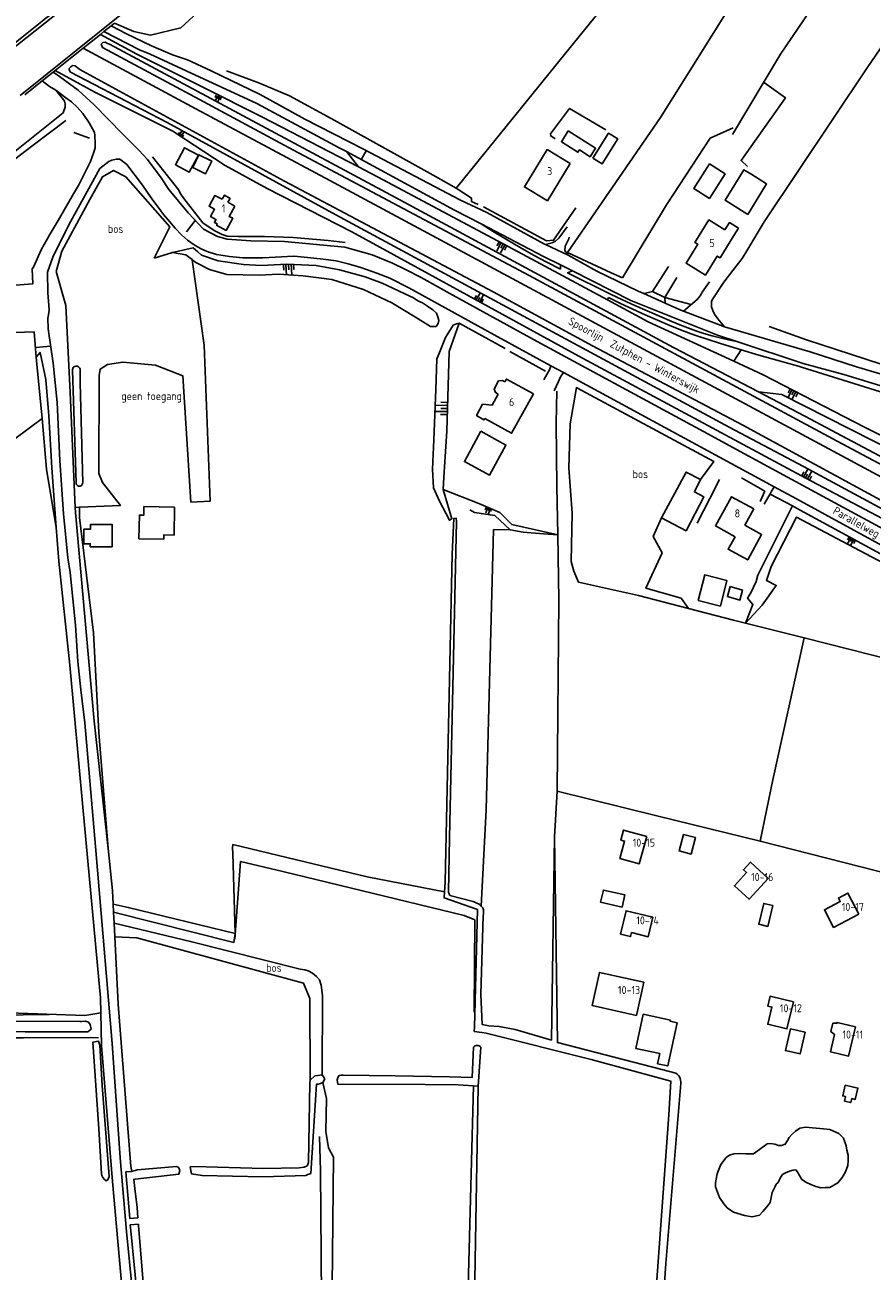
# Model space of a CAD drawing. Header units: metres. Extents: x 233829 to 239427, y 444283 to 448222.
# Tile 168 of 171: x 238569 to 238832, y 447067 to 447455. Entities that reach past the tile are written whole.
import ezdxf

# ---------------------------------------------------------------- set-up
doc = ezdxf.new("R2010")
doc.units = ezdxf.units.M
doc.header["$MEASUREMENT"] = 0
for name, color, linetype in [('ASSPOOR', 253, 'Continuous'), ('BIJGEBOUW', 4, 'Continuous'), ('CULTUURAANDUIDING', 253, 'Continuous'), ('DAKRAND', 4, 'Continuous'), ('DAKRAND-BYG', 4, 'Continuous'), ('FUNKTIEAAND', 253, 'Continuous'), ('HEG', 253, 'Continuous'), ('HEK', 253, 'Continuous'), ('HOOFDGEBOUW', 4, 'Continuous'), ('HOUTWAL', 253, 'Continuous'), ('HUISNUMMER', 253, 'Continuous'), ('INSTEEKSLOOT', 153, 'Continuous'), ('KANTVERH', 253, 'Continuous'), ('KANTWATER', 153, 'Continuous'), ('KNTONVERHARD', 253, 'Continuous'), ('KUNSTWERK', 253, 'Continuous'), ('MIDSLTGREPPEL', 253, 'Continuous'), ('OVERIGEAFSCH', 253, 'Continuous'), ('OVLIJNOBJ', 253, 'Continuous'), ('RASTER', 253, 'Continuous'), ('STRAATNAAM', 253, 'Continuous'), ('TALUD', 253, 'Continuous')]:
    doc.layers.add(name, color=color, linetype=linetype)
doc.styles.get("Standard").update_dxf_attribs({"font": 'iso.shx'})

# ---------------------------------------------------------------- blocks, each defined once
blk = doc.blocks.new('TA', base_point=(75009.5, 300012))
for p, q in [((75009.5, 300012.5), (75010, 300012.5)), ((75009.5, 300012.25), (75010.5, 300012.25)), ((75009.5, 300012), (75010, 300012)), ((75009.5, 300011.75), (75010.5, 300011.75)), ((75009.5, 300011.5), (75010, 300011.5))]:
    blk.add_line(p, q)

msp = doc.modelspace()

# ---------------------------------------------------------------- linework, layer by layer
at = {"layer": 'ASSPOOR'}
msp.add_lwpolyline([(238586.73, 447447.5), (238621.84, 447428.53), (238663.51, 447406.28), (238721.67, 447375), (238759.95, 447354.44), (238824.44, 447319.79), (238914.23, 447271.52)], dxfattribs=at)
at = {"layer": 'BIJGEBOUW'}
msp.add_lwpolyline([(238801.56, 447180.38), (238800.04, 447173.91), (238797.19, 447174.58), (238798.71, 447181.05), (238801.56, 447180.38)], dxfattribs=at)
at = {"layer": 'DAKRAND'}
for points in [[(238631.77, 447399.45), (238632.45, 447400.65), (238630.72, 447401.66), (238630.01, 447400.4)], [(238789.44, 447389.12), (238790.85, 447391.39), (238788.01, 447393.16), (238786.6, 447390.88)], [(238714.07, 447336.28), (238711.14, 447336.57), (238709.27, 447333.04), (238711.55, 447331.69), (238711.79, 447332.16)], [(238792.8, 447298.85), (238798.08, 447295.93), (238793.72, 447288.04), (238787.64, 447291.4), (238789.79, 447295.3)]]:
    msp.add_lwpolyline(points, dxfattribs=at)
at = {"layer": 'DAKRAND-BYG'}
for points in [[(238737.8, 447421.69), (238746.33, 447416.32), (238744.65, 447413.65), (238741.28, 447415.78), (238740.82, 447415.06), (238735.67, 447418.3), (238737.8, 447421.69)], [(238745.48, 447413.2), (238750.35, 447420.98), (238753.23, 447419.18), (238748.36, 447411.4), (238745.48, 447413.2)], [(238622.58, 447414.16), (238619.71, 447408.84), (238615.43, 447411.14), (238618.3, 447416.47), (238622.58, 447414.16)], [(238620.88, 447410.28), (238624.85, 447408.36), (238626.75, 447412.32), (238622.78, 447414.23), (238620.88, 447410.28)], [(238786.72, 447408.3), (238781.8, 447400.66), (238776.92, 447403.8), (238781.83, 447411.44), (238786.72, 447408.3)], [(238794.97, 447408.09), (238794.97, 447408.09), (238792.56, 447409.59), (238791.07, 447407.19)], [(238793.73, 447395.71), (238786.67, 447400.09), (238791.07, 447407.19)], [(238794.97, 447408.09), (238794.98, 447408.09), (238799.62, 447405.21), (238793.73, 447395.71)], [(238710.6, 447328.13), (238705.45, 447318.7), (238713.28, 447314.42), (238718.43, 447323.85), (238710.6, 447328.13)], [(238779.04, 447313.08), (238774.6, 447315.4), (238766.84, 447301.22)], [(238766.84, 447301.22), (238774.53, 447297.14), (238780.11, 447307.66), (238777.11, 447309.26), (238779.04, 447313.08)], [(238615.19, 447304.52), (238615.05, 447295.82), (238611.81, 447295.87), (238611.79, 447294.55), (238604.08, 447294.67), (238604.2, 447302.01), (238605.58, 447301.99), (238605.62, 447304.68), (238615.19, 447304.52)], [(238595.71, 447292.11), (238595.77, 447299.09), (238589.01, 447299.14), (238589, 447297.64), (238586.96, 447297.66), (238586.92, 447293.12), (238588.9, 447293.1), (238588.89, 447292.16), (238595.71, 447292.11)], [(238785.24, 447273.68), (238778.34, 447275.43), (238780.37, 447283.39), (238787.26, 447281.63), (238785.24, 447273.68)], [(238788.29, 447279.73), (238792.15, 447278.68), (238791.3, 447275.56), (238787.43, 447276.62), (238788.29, 447279.73)], [(238773.71, 447202.53), (238772.34, 447197.41), (238776.1, 447196.41), (238777.46, 447201.54), (238773.71, 447202.53)], [(238755.42, 447183.69), (238748.76, 447185.2), (238747.9, 447181.4), (238754.57, 447179.9), (238755.42, 447183.69)], [(238761.19, 447146.54), (238758.89, 447135.88), (238766.33, 447134.28), (238765.65, 447131.12), (238768.84, 447130.43), (238771.73, 447143.86), (238769.57, 447144.33), (238769.65, 447144.71), (238761.19, 447146.54)], [(238807.02, 447141.95), (238805.49, 447135.22), (238810.06, 447134.18), (238811.59, 447140.92), (238807.02, 447141.95)], [(238824.1, 447124.47), (238823.33, 447121.11), (238824.24, 447120.9), (238823.91, 447119.47), (238825.84, 447119.03), (238826.13, 447120.28), (238827.26, 447120.02), (238828.07, 447123.55), (238824.1, 447124.47)]]:
    msp.add_lwpolyline(points, dxfattribs=at)
at = {"layer": 'HEG'}
for p, q in [((238583.83, 447421.18), (238588.63, 447419.47)), ((238616.48, 447403.22), (238608.27, 447413.67))]:
    msp.add_line(p, q, dxfattribs=at)
for points in [[(238526.27, 447382.37), (238554.69, 447404.8), (238570.72, 447416.92), (238581.32, 447424.96)], [(238616.48, 447403.22), (238616.76, 447402.68), (238617.17, 447402.01), (238618.07, 447400.66), (238623.99, 447393.09), (238625.07, 447392.38), (238627.76, 447390.52), (238630.01, 447389.45), (238631.55, 447388.92)]]:
    msp.add_lwpolyline(points, dxfattribs=at)
at = {"layer": 'HEK'}
for p, q in [((238592.09, 447451.78), (238603.39, 447445.58)), ((238707.72, 447399.72), (238709.81, 447398.76)), ((238767.9, 447369.78), (238776.12, 447367.61)), ((238719.67, 447352.97), (238730.73, 447346.89)), ((238791.79, 447313.65), (238799.03, 447309.5))]:
    msp.add_line(p, q, dxfattribs=at)
for points in [[(238577.99, 447440.52), (238585.73, 447436.29), (238590.38, 447433.76)], [(238749.55, 447421.99), (238738.23, 447428.72), (238732.3, 447420.78), (238732.37, 447420.14), (238733.74, 447419.19)], [(238711.39, 447398.03), (238731.01, 447387.45), (238733.24, 447387.66), (238740.14, 447397.72)], [(238631.55, 447388.92), (238635.13, 447388.84), (238643.2, 447388.82), (238652.12, 447388.53), (238663.05, 447387.57), (238668.28, 447386.95)], [(238572.03, 447351.25), (238572.13, 447350.07), (238573.96, 447332.15), (238575.26, 447316.32)], [(238800.78, 447308.59), (238807.68, 447304.86), (238808.91, 447304.19)]]:
    msp.add_lwpolyline(points, dxfattribs=at)
at = {"layer": 'HOOFDGEBOUW'}
for p, q in [((238633.9, 447398.3), (238631.77, 447399.45)), ((238714.07, 447336.28), (238715.99, 447339.74)), ((238795.61, 447303.93), (238792.8, 447298.85)), ((238789.79, 447295.3), (238783.71, 447298.66))]:
    msp.add_line(p, q, dxfattribs=at)
for points in [[(238738.37, 447411.57), (238731.31, 447399.93), (238724.16, 447404.26), (238731.22, 447415.9), (238738.37, 447411.57)], [(238630.01, 447400.4), (238627.77, 447401.61), (238625.95, 447398.24), (238627.66, 447397.32), (238626.41, 447395), (238628.06, 447394.11), (238627.57, 447393.2), (238628.49, 447392.71), (238628.27, 447392.29), (238631.23, 447390.69), (238633.28, 447394.48), (238632.16, 447395.08), (238633.9, 447398.3)], [(238789.44, 447389.12), (238785.12, 447382.18), (238784.25, 447382.72), (238780.55, 447376.77), (238774.53, 447380.52), (238778.19, 447386.4), (238777.27, 447386.97), (238781.64, 447393.97), (238786.6, 447390.88)], [(238718.09, 447343.53), (238717.3, 447343.97), (238716.14, 447343.82), (238714.71, 447341.24), (238715.2, 447340.18), (238715.99, 447339.74)], [(238718.09, 447343.53), (238718.57, 447344.4), (238726.97, 447339.75)], [(238726.97, 447339.75), (238720.18, 447327.51), (238711.79, 447332.16)], [(238783.71, 447298.66), (238788.73, 447307.73), (238795.61, 447303.93)], [(238762.27, 447201.92), (238759.96, 447193.41), (238753.9, 447195.06), (238755.37, 447200.48), (238754.22, 447200.79), (238755.06, 447203.88), (238762.27, 447201.92)], [(238800.1, 447188.83), (238794.14, 447182.34), (238789.57, 447186.54), (238793.38, 447190.67), (238792.41, 447191.56), (238794.57, 447193.91), (238800.1, 447188.83)], [(238828.36, 447177.72), (238824.93, 447184.28), (238822, 447182.74), (238822.57, 447181.65), (238817.61, 447179.06), (238820.47, 447173.59), (238828.36, 447177.72)], [(238764.2, 447176.73), (238762.74, 447170.69), (238757.54, 447171.95), (238757.26, 447170.71), (238754.06, 447171.48), (238755.83, 447178.76), (238764.2, 447176.73)], [(238759.04, 447146.13), (238761.35, 447156.48), (238747.6, 447159.55), (238745.29, 447149.21), (238759.04, 447146.13)], [(238807.98, 447150.4), (238805.96, 447141.97), (238799.98, 447143.41), (238801.27, 447148.75), (238799.98, 447149.06), (238800.72, 447152.14), (238807.98, 447150.4)], [(238827.33, 447142.61), (238825.17, 447133.48), (238819.53, 447134.81), (238820.82, 447140.27), (238819.68, 447141.12), (238820.29, 447143.7), (238821.53, 447143.71), (238821.59, 447143.97), (238827.33, 447142.61)]]:
    msp.add_lwpolyline(points, dxfattribs=at)
at = {"layer": 'HOUTWAL'}
for p, q in [((238796.87, 447283.35), (238807.68, 447304.86)), ((238704.91, 447000), (238708.32, 447124.2))]:
    msp.add_line(p, q, dxfattribs=at)
for points in [[(238737.55, 447383.79), (238766.54, 447425.89), (238794.02, 447469.67), (238803.29, 447484.46), (238807.81, 447491.38), (238798.77, 447500), (238795.07, 447503.53), (238783.97, 447516.84), (238759.71, 447542.11), (238753.03, 447549.59), (238748.64, 447554.72)], [(238584.26, 447304.42), (238582.68, 447340.16), (238581.32, 447367.31), (238578.33, 447377.92), (238580.1, 447384.24), (238588.79, 447400.29), (238592.77, 447407.43), (238596.16, 447409.4), (238600.02, 447407.37), (238613.73, 447391.82)], [(238777.96, 447299.53), (238781.96, 447307.14), (238784.91, 447313.1)], [(238594.44, 447198.12), (238590.14, 447237.84), (238584.33, 447302.8), (238584.26, 447304.42)], [(238601.58, 447099.12), (238597.57, 447149.69), (238596.56, 447170.64), (238596.35, 447174.91), (238596.18, 447178.29), (238596.07, 447180.77), (238595.86, 447185.1), (238594.44, 447198.12)], [(238633.92, 447169.93), (238635.67, 447194.09), (238648.95, 447190.97), (238705.39, 447177.25), (238708.68, 447175.91), (238708.55, 447147.15)], [(238660.36, 447108.49), (238660.63, 447097.8), (238661.27, 447018.65), (238661.26, 447000)]]:
    msp.add_lwpolyline(points, dxfattribs=at)
at = {"layer": 'INSTEEKSLOOT'}
for p, q in [((238584.5, 447312.07), (238583.38, 447347.12)), ((238710.91, 447140.85), (238708.52, 447141.13)), ((238710.91, 447140.85), (238712.22, 447140.61)), ((238601.58, 447099.12), (238601.82, 447097.52))]:
    msp.add_line(p, q, dxfattribs=at)
for points in [[(238906.45, 447282.33), (238887.52, 447292.42), (238811.56, 447332.85), (238797.13, 447340.39), (238770.59, 447354.27), (238683.97, 447400.93), (238594.86, 447448.68), (238594.31, 447448.95), (238593.56, 447449.35), (238592.84, 447449.25), (238592.33, 447448.75), (238592.69, 447447.64), (238622.93, 447431.47), (238650.7, 447416.52), (238725.64, 447376.65), (238821.65, 447325.09), (238893.15, 447286.9)], [(238878.66, 447280.67), (238850.62, 447295.87), (238811.08, 447317.18), (238788, 447329.36), (238729.12, 447361.16), (238665.38, 447395.53), (238612.86, 447424.28), (238590.11, 447436.11), (238582.74, 447440.01), (238582.29, 447440.7), (238582.39, 447441.18), (238582.85, 447441.67), (238583.34, 447442.03), (238584.21, 447442.01), (238584.79, 447441.46), (238585.23, 447441.14), (238585.62, 447440.84), (238586.55, 447440.33), (238649.39, 447406.02), (238714.39, 447371.62), (238745.43, 447354.79), (238792.17, 447330.04), (238865.72, 447290.02), (238908.41, 447267.23)], [(238583.38, 447347.12), (238583.39, 447347.42), (238583.47, 447347.71), (238583.62, 447347.97), (238583.83, 447348.19), (238584.08, 447348.34), (238584.37, 447348.43), (238584.67, 447348.45), (238584.96, 447348.38), (238585.23, 447348.25), (238585.46, 447348.05), (238585.63, 447347.81), (238585.74, 447347.53)], [(238585.74, 447347.53), (238585.81, 447343.19), (238586.55, 447312.1)], [(238586.55, 447312.1), (238586.53, 447311.83), (238586.43, 447311.57), (238586.27, 447311.35), (238586.06, 447311.18), (238585.81, 447311.07), (238585.54, 447311.03), (238585.27, 447311.06), (238585.02, 447311.16), (238584.8, 447311.33), (238584.64, 447311.55), (238584.54, 447311.8), (238584.5, 447312.07)], [(238713.06, 447142.91), (238711.05, 447143.31), (238710.64, 447152.77), (238711.33, 447177.2), (238711.37, 447177.89), (238711.41, 447179.03), (238711.21, 447179.68), (238710.7, 447180.23), (238710.23, 447180.74), (238708.17, 447181.66), (238700.94, 447183.57), (238700.51, 447184.53), (238700.82, 447201.52), (238703.04, 447300.06), (238702.87, 447301.08), (238702.13, 447300.99), (238701.7, 447289.85), (238699.53, 447187.67), (238699.28, 447184.63), (238699.13, 447182.78), (238709.56, 447179.12), (238708.59, 447142.5), (238708.52, 447141.13)], [(238713.06, 447142.91), (238716.29, 447142.67), (238721.33, 447141.82), (238732.56, 447138.46), (238733.52, 447201.81), (238734.45, 447137.71), (238767.01, 447129.34), (238771.38, 447128.2)], [(238589.19, 447141.93), (238588.9, 447143.36), (238588.38, 447144.09), (238587.39, 447144.33), (238586.26, 447144.32), (238585.65, 447144.32), (238585.25, 447144.38), (238534.5, 447144.18)], [(238537.95, 447141.14), (238568.63, 447141.09)], [(238568.63, 447141.09), (238586.22, 447141.05), (238588.18, 447141.1), (238589.19, 447141.93)], [(238712.22, 447140.61), (238744.96, 447132.42), (238769.79, 447125.64), (238769.17, 447115.2), (238764.82, 447055.23), (238760.78, 447003.1), (238760.55, 447000)], [(238594.82, 447096.01), (238594.34, 447094.97), (238593.9, 447094.67), (238593.32, 447095.04), (238592.87, 447095.64), (238592.52, 447096.32), (238592.42, 447096.79), (238591.59, 447110.8), (238589.67, 447137.79), (238591.51, 447138.1), (238591.89, 447136.91), (238592.65, 447124.32), (238594.82, 447096.01)], [(238710.6, 447136.26), (238710.36, 447136.48), (238710.09, 447136.64), (238709.78, 447136.75), (238709.46, 447136.79), (238709.14, 447136.76), (238708.83, 447136.67), (238708.55, 447136.52), (238708.3, 447136.31)], [(238708.3, 447136.31), (238707.86, 447126.78), (238700.89, 447127.07), (238683.91, 447127.31), (238667.68, 447127.6), (238667.08, 447127.59), (238666.42, 447127.4), (238666.09, 447126.85), (238665.81, 447126.11), (238666.01, 447124.79), (238693.25, 447124.67)], [(238693.25, 447124.67), (238703.55, 447124.49), (238708.32, 447124.2), (238709.78, 447124.1), (238710.6, 447136.26)], [(238661.98, 447126.46), (238661.14, 447127.68), (238659.85, 447127.45), (238658.88, 447127.33), (238657.39, 447125.99), (238657.3, 447125.16), (238656.91, 447100.33), (238656.61, 447099.44), (238656.29, 447099.23), (238655.59, 447098.91), (238653.98, 447098.69), (238642.91, 447098.44), (238621.38, 447099.15), (238620.06, 447098.98), (238620.11, 447098.34), (238620.48, 447096.79), (238623.75, 447096.35), (238642.67, 447095.86), (238656.03, 447096.33), (238656.72, 447096.59), (238657.59, 447096.94), (238659.36, 447124.71), (238659.93, 447124.72), (238660.66, 447124.97), (238661.41, 447125.22), (238661.98, 447126.46)], [(238772.89, 447124.91), (238772.89, 447125.45), (238772.82, 447125.99), (238772.67, 447126.51), (238772.44, 447126.99), (238772.14, 447127.45), (238771.79, 447127.85), (238771.38, 447128.2)], [(238772.89, 447124.91), (238768.25, 447068.85), (238763.7, 447003.08), (238763.46, 447000)], [(238601.82, 447097.52), (238603.52, 447098.06), (238615.78, 447099.05), (238616.29, 447098.92), (238616.59, 447098.44), (238616.77, 447097.84), (238616.54, 447096.75), (238602.92, 447095.18)], [(238601.82, 447097.52), (238599.97, 447097.4), (238601.22, 447082.95), (238603.74, 447083.12)], [(238602.92, 447095.18), (238602.45, 447095.08), (238602.78, 447092.22), (238603.49, 447086.36), (238603.74, 447083.12)], [(238603.9, 447081.12), (238601.39, 447080.96), (238601.56, 447079.02), (238603.56, 447059.05), (238605.67, 447059.19)], [(238603.9, 447081.12), (238603.93, 447080.72), (238605.67, 447059.19)]]:
    msp.add_lwpolyline(points, dxfattribs=at)
at = {"layer": 'KANTVERH'}
for p, q in [((238673.34, 447412.73), (238674.85, 447415.53)), ((238618.93, 447390.21), (238621.62, 447393.83)), ((238652.35, 447382.65), (238642.69, 447382.2)), ((238735.4, 447379.94), (238739.11, 447378.07)), ((238764.12, 447371.67), (238769.06, 447379.45)), ((238767.9, 447369.78), (238771.67, 447376.05)), ((238786.55, 447360.65), (238813.23, 447352.84)), ((238571.8, 447354.27), (238576.6, 447354.61)), ((238790.39, 447356.06), (238811.01, 447349.24)), ((238797.57, 447306.23), (238799.03, 447309.5))]:
    msp.add_line(p, q, dxfattribs=at)
for points in [[(238553.16, 447438.27), (238571.73, 447452.9), (238586.32, 447464.54), (238590.65, 447468.11), (238591.61, 447468.99), (238592.86, 447466.88), (238623.63, 447491.47), (238634.32, 447500), (238703.11, 447554.91), (238752.7, 447594.61)], [(238567.08, 447432.7), (238600.15, 447459.34), (238603.86, 447461.97), (238604.77, 447462.09), (238605.02, 447461.69), (238607.05, 447463.54), (238605.12, 447464.83), (238604.59, 447465.85), (238647.31, 447500), (238652.76, 447504.35), (238700.75, 447542.8), (238745.88, 447578.92), (238759.43, 447589.67)], [(238593.15, 447452.63), (238604.22, 447446.94), (238607.57, 447445.56), (238618.76, 447440.4), (238640.78, 447430.26), (238666.45, 447416.46), (238668.71, 447415.24)], [(238595.42, 447454.44), (238600.15, 447451.92), (238608.02, 447448.16), (238614.56, 447445.39), (238619.17, 447443.89), (238626.54, 447440.46), (238641.84, 447433.02), (238655.73, 447425.33), (238674.03, 447415.96), (238694.19, 447405.45), (238704.29, 447400.08), (238712.43, 447396.26), (238730.4, 447386.4), (238730.69, 447386.27), (238732.79, 447386.85), (238733.9, 447387.32), (238734.92, 447388.28), (238737.44, 447391.78)], [(238577.36, 447440.02), (238578.22, 447439.47), (238585.14, 447434.37), (238590.09, 447429.83), (238598.97, 447420.8), (238604.07, 447415.65), (238606.72, 447412.76), (238611.05, 447407.13), (238613.41, 447403.47), (238619.42, 447396.13), (238624.2, 447391.14), (238628.51, 447388.79), (238631.61, 447387.93), (238638.91, 447387.49), (238649.38, 447387.29), (238668.17, 447385.53), (238676.71, 447383.09), (238683.08, 447380.48), (238687.15, 447378.53), (238692.01, 447376.06), (238701.83, 447370.53), (238728.16, 447356.08), (238779.95, 447328.08), (238793.83, 447320.45), (238820.88, 447305.88), (238856.38, 447286.68)], [(238564.35, 447373.53), (238571.03, 447374.09), (238570.85, 447378.73), (238571.25, 447379.21), (238571.62, 447380.24), (238573.61, 447384.62), (238576.4, 447389.66), (238578.96, 447393.74), (238583.65, 447402.12), (238585.29, 447404.68), (238589.03, 447412.21), (238590.03, 447415.05), (238590.42, 447416.42), (238590.47, 447418.71), (238590.38, 447419.35), (238590.33, 447420.37), (238590.21, 447421.21), (238589.61, 447422.37), (238588.6, 447424.21), (238586.6, 447427.13), (238584.84, 447429.08), (238583.05, 447430.8), (238581.27, 447432.02), (238578.18, 447434.34), (238576.25, 447435.53), (238573.9, 447437.25)], [(238605.22, 447404.82), (238600.3, 447411.27), (238598.09, 447412.92), (238597.03, 447412.94), (238595.62, 447412.61), (238594.69, 447412.18), (238591.93, 447409.95)], [(238668.71, 447415.24), (238702.34, 447397.04), (238710.69, 447392.71)], [(238591.93, 447409.95), (238582.84, 447393.61), (238579.41, 447386.88), (238577.21, 447382.38), (238575.62, 447377.7), (238575.7, 447371.3)], [(238617.3, 447389.31), (238615.4, 447391.39), (238613.56, 447393.51), (238611.77, 447395.68), (238610.04, 447397.9), (238608.37, 447400.16), (238606.76, 447402.47), (238605.22, 447404.82)], [(238768, 447368.02), (238772.9, 447365.81), (238783.33, 447361.87), (238786.55, 447360.65), (238784.43, 447363.11), (238783.34, 447364.66), (238782.83, 447365.79), (238782.48, 447366.89), (238782.46, 447367.73), (238782.48, 447368.52), (238782.61, 447369.09), (238786.27, 447374.63), (238790.15, 447379.54), (238792.04, 447381.99), (238793.77, 447384.89), (238798.89, 447393.41)], [(238628.23, 447383.23), (238627.01, 447383.57), (238625.81, 447383.97), (238624.64, 447384.44), (238623.48, 447384.96), (238622.36, 447385.55), (238621.27, 447386.19), (238620.22, 447386.89), (238619.2, 447387.65), (238618.23, 447388.45), (238617.3, 447389.31)], [(238710.69, 447392.71), (238730.14, 447382.6), (238735.4, 447379.94)], [(238730.69, 447386.27), (238737.79, 447382.98), (238736.8, 447384.46), (238736.9, 447385.77), (238737.27, 447386.62), (238737.7, 447387.48), (238737.99, 447388.13), (238738.08, 447388.62)], [(238642.69, 447382.2), (238640.61, 447382.12), (238638.54, 447382.11), (238636.46, 447382.18), (238634.39, 447382.33), (238632.33, 447382.55), (238630.27, 447382.85), (238628.23, 447383.23)], [(238714.76, 447358.14), (238699.45, 447366.57), (238688.19, 447372.82), (238682.27, 447375.86), (238678.16, 447377.41), (238673.24, 447379.18), (238669.24, 447380.32), (238665.49, 447381.18), (238661.48, 447381.79), (238656.61, 447382.3), (238652.39, 447382.65), (238652.35, 447382.65)], [(238737.79, 447382.98), (238746.77, 447378.05), (238759.65, 447371.77), (238761.35, 447371.01)], [(238739.11, 447378.07), (238757.33, 447368.86), (238784.33, 447358.06), (238790.39, 447356.06)], [(238773.69, 447365.52), (238777.98, 447369.2), (238778.88, 447370.34), (238779.37, 447371), (238779.56, 447371.47), (238781.88, 447374.68)], [(238575.7, 447371.3), (238576.13, 447366.01), (238576.02, 447365.01), (238575.72, 447363.34), (238575.77, 447360.09), (238577.39, 447349.39), (238578.6, 447337.13), (238579.39, 447319), (238580.57, 447302.45), (238581.93, 447288.71), (238582.61, 447284.11), (238584.3, 447267.73), (238585.04, 447256.45), (238585.93, 447247.57), (238587.17, 447237.31), (238590.53, 447198.76), (238595.75, 447137.37), (238598.19, 447101.77), (238600.17, 447078.9)], [(238761.35, 447371.01), (238763.22, 447371.43), (238764.12, 447371.67), (238767.9, 447369.78), (238768, 447368.02), (238761.35, 447371.01)], [(238565.41, 447358.88), (238571.44, 447359.09), (238572.03, 447351.25), (238573.26, 447352.72), (238575.1, 447344.26), (238576.02, 447332.93), (238576.96, 447316.78), (238578.31, 447298.12), (238579.07, 447287.66), (238582.52, 447255.25), (238586.62, 447211.07), (238592.05, 447151.66), (238592.18, 447146.95)], [(238714.76, 447358.14), (238732.44, 447348.52), (238731.99, 447347.23), (238731.24, 447346), (238730.25, 447344.2)], [(238813.23, 447352.84), (238827.65, 447348.17), (238853.96, 447340.43), (238871.28, 447334.82), (238905.51, 447323.76), (238936.01, 447314.48), (238950.82, 447310.04), (238970.67, 447303.51), (238993.39, 447295.86), (239000, 447293.71)], [(238732.44, 447348.52), (238736.33, 447346.41), (238735.46, 447345.04), (238734.77, 447343.63), (238733.45, 447340.71)], [(238736.33, 447346.41), (238801.98, 447310.83), (238801.04, 447309.26), (238800.68, 447308.63), (238798.88, 447305.41)], [(238811.01, 447349.24), (238823.7, 447345.79), (238853.9, 447336.61), (238866.22, 447333.03), (238883.1, 447327.73), (238902.84, 447321.58), (238903.51, 447321.35), (238926.24, 447314.34), (238949.79, 447307.13), (238984.05, 447295.82), (239000, 447290.76)], [(238801.98, 447310.83), (238808.9, 447307.07), (238854.73, 447282.1), (238895.08, 447261.56)], [(238592.18, 447146.95), (238592.45, 447136.78), (238595.82, 447094.41), (238599.27, 447055.89)], [(238600.17, 447078.9), (238603.01, 447050.49), (238606.56, 447006.25), (238607.02, 447000)]]:
    msp.add_lwpolyline(points, dxfattribs=at)
at = {"layer": 'KANTWATER'}
for points in [[(238813.9, 447111.12), (238811.77, 447111.31), (238809.98, 447111.04), (238808.67, 447110.14), (238807.63, 447109.19), (238806.66, 447108.09), (238806.13, 447107.21), (238805.44, 447106.08), (238804.27, 447105.66), (238803.29, 447105.65), (238802.19, 447106.09), (238800.8, 447106.23), (238799.8, 447106.16), (238797.36, 447104.43), (238795.58, 447103.05), (238793.17, 447103.03), (238791.21, 447103.1), (238789.44, 447103), (238788.08, 447102.62), (238787.02, 447101.89), (238785.37, 447099.7), (238784.7, 447098.18), (238784.18, 447096.81), (238783.87, 447095.2), (238783.73, 447094.01), (238783.74, 447092.75), (238784.95, 447089.43), (238786.29, 447087.44), (238787.36, 447086.19), (238789.27, 447084.92), (238792.7, 447083.8), (238795.13, 447083.44)], [(238812.02, 447094.08), (238813.35, 447093.51), (238814.91, 447092.86), (238816.56, 447092.49), (238817.99, 447092.51), (238819.35, 447092.52), (238821.84, 447093.99), (238823.17, 447095.67), (238824.18, 447097.45), (238824.93, 447099.39), (238825.02, 447100.89), (238824.99, 447102.61), (238824.63, 447104.21), (238824.41, 447105.53), (238823.53, 447107.94), (238822.07, 447109.4), (238820.51, 447110.11), (238819.33, 447110.59), (238817.32, 447110.87), (238813.9, 447111.12)], [(238795.13, 447083.44), (238797.41, 447083.99), (238798.49, 447085.09), (238799.73, 447086.51), (238800.39, 447087.49), (238800.68, 447087.9), (238801.3, 447091), (238802.16, 447092.71), (238802.62, 447093.55), (238803.17, 447094.07), (238803.95, 447095.7), (238804.62, 447096.64), (238805.51, 447097.18), (238806.74, 447097.66), (238807.92, 447097.97), (238808.73, 447098.04), (238809.13, 447097.55), (238810.61, 447095.09), (238812.02, 447094.08)]]:
    msp.add_lwpolyline(points, dxfattribs=at)
at = {"layer": 'KNTONVERHARD'}
for p, q in [((238668.71, 447415.24), (238672.44, 447410.49)), ((238735.4, 447379.94), (238735.4, 447378.59)), ((238750.05, 447369.08), (238750.4, 447369.83)), ((238808.4, 447348.74), (238808.79, 447348.62))]:
    msp.add_line(p, q, dxfattribs=at)
for points in [[(238735.4, 447378.59), (238731.19, 447380.78), (238727.02, 447383.03), (238722.88, 447385.36), (238718.78, 447387.74), (238714.71, 447390.19), (238710.69, 447392.71)], [(238750.95, 447370.87), (238737.59, 447377.49), (238739.11, 447378.07)], [(238750.4, 447369.83), (238754.15, 447367.95), (238757.93, 447366.13), (238761.74, 447364.38), (238765.58, 447362.7), (238769.45, 447361.09), (238773.35, 447359.54), (238777.27, 447358.07)], [(238770.14, 447362.38), (238766.25, 447363.97), (238762.39, 447365.61), (238758.55, 447367.31), (238754.74, 447369.06), (238750.95, 447370.87)], [(238790.39, 447356.06), (238787.78, 447356.59), (238785.2, 447357.2), (238782.63, 447357.89), (238780.08, 447358.64), (238777.56, 447359.47), (238775.06, 447360.37), (238772.58, 447361.34), (238770.14, 447362.38)], [(238777.27, 447358.07), (238782.06, 447356.51), (238786.87, 447354.99), (238791.69, 447353.51)], [(238791.69, 447353.51), (238797.24, 447351.86), (238802.82, 447350.27), (238808.4, 447348.74)], [(239089.39, 447261.73), (239043.63, 447275.69), (238985.8, 447293.71), (238931.62, 447310.95), (238887.56, 447324.56), (238854.73, 447334.28), (238808.79, 447348.62)]]:
    msp.add_lwpolyline(points, dxfattribs=at)
at = {"layer": 'KUNSTWERK'}
for points in [[(238547.31, 447438.63), (238552.66, 447438.88), (238555.05, 447440.79), (238559.91, 447444.68), (238563.8, 447447.79), (238564.17, 447448.09), (238565.4, 447449.07), (238566.7, 447450.11), (238572.8, 447454.99), (238574.56, 447456.4), (238576.17, 447457.7), (238578.09, 447459.23), (238578.98, 447459.94), (238581.69, 447462.11), (238582.51, 447462.77), (238588.76, 447467.77), (238589.58, 447468.43), (238591.8, 447473.43)], [(238593.15, 447452.63), (238595.42, 447454.44), (238596.43, 447455.25)], [(238583.2, 447444.68), (238586.73, 447447.5), (238592.09, 447451.78), (238593.15, 447452.63)], [(238574.47, 447437.7), (238577.36, 447440.02), (238577.99, 447440.52), (238583.2, 447444.68)], [(238568.48, 447432.92), (238573.9, 447437.25), (238574.47, 447437.7)]]:
    msp.add_lwpolyline(points, dxfattribs=at)
at = {"layer": 'MIDSLTGREPPEL'}
msp.add_lwpolyline([(238800.4, 447360.8), (238812.09, 447356.65), (238858.26, 447341.54), (238906.88, 447326.06), (238935.95, 447317.23), (238950.22, 447312.71), (238964.51, 447308.07), (238980.89, 447302.75), (238984.4, 447301.79)], dxfattribs=at)
at = {"layer": 'OVERIGEAFSCH'}
msp.add_lwpolyline([(238480.74, 447143.38), (238487.46, 447144.23), (238504.17, 447146.32), (238539.95, 447147.77), (238587.18, 447146.1)], dxfattribs=at)
at = {"layer": 'OVLIJNOBJ'}
for p, q in [((238613.73, 447391.82), (238608.82, 447382.1)), ((238608.82, 447382.1), (238614.48, 447383.85)), ((238789.38, 447349.96), (238791.69, 447353.51)), ((238561.36, 447322.74), (238573.96, 447332.15)), ((238575.26, 447316.32), (238578.31, 447298.12)), ((238587.18, 447146.1), (238592.18, 447146.95)), ((238707.53, 447000), (238709.78, 447124.1))]:
    msp.add_line(p, q, dxfattribs=at)
for points in [[(238596.43, 447455.25), (238602.46, 447452.67), (238607.7, 447451.56), (238617.08, 447453.78), (238623.63, 447459.82), (238642.17, 447474.73), (238674.12, 447499.79)], [(238798.89, 447393.41), (238830.97, 447441.38), (238839.06, 447453.14)], [(238603.39, 447445.58), (238624.02, 447435.33), (238642.4, 447426.05), (238672.44, 447410.49)], [(238631.39, 447440.39), (238641.66, 447436.53), (238651.02, 447432.58), (238664, 447425.59), (238695.76, 447407.96), (238702.87, 447403.86), (238707.66, 447400.76), (238707.72, 447399.72)], [(238525.3, 447383.6), (238556.45, 447408.25), (238580.49, 447427.38), (238581.11, 447429.14), (238581.08, 447430.1), (238580.88, 447430.95), (238580.33, 447431.66), (238579.84, 447432.3), (238578.18, 447434.34)], [(238590.38, 447433.76), (238614.6, 447421.62), (238630.93, 447410.88), (238643.98, 447403.72), (238670.45, 447390.27), (238742.27, 447350.89), (238811.79, 447313.49), (238903.47, 447265.13)], [(238672.44, 447410.49), (238680.21, 447406.47), (238723.57, 447383.28), (238750.05, 447369.08)], [(238614.48, 447383.85), (238621.02, 447385.23), (238621.68, 447384.67), (238622.39, 447384.01), (238623.53, 447383.01), (238628.78, 447381.23), (238636.66, 447380.11), (238642.26, 447379.73)], [(238614.48, 447383.85), (238618.71, 447383.08), (238620.63, 447381.6), (238620.68, 447381.57)], [(238620.68, 447381.57), (238624.39, 447355), (238626.3, 447306.39), (238620.28, 447306)], [(238620.68, 447381.57), (238621.8, 447380.73), (238626.05, 447378.54), (238631.49, 447376.95), (238641.49, 447376.73), (238647.67, 447377.09), (238655.22, 447376.6), (238664.19, 447375.42), (238674.07, 447372.3), (238682.86, 447368.16), (238690.25, 447363.66), (238694.96, 447360.73), (238696.65, 447360.82), (238697.33, 447361.67), (238697.51, 447362.63), (238697.21, 447363.74), (238696.75, 447364.88), (238695.63, 447365.99), (238693.94, 447367.13), (238692.45, 447368.1), (238691, 447368.76), (238689.64, 447369.69), (238688.48, 447370.22), (238679.85, 447374.3), (238674.51, 447376.27), (238666.54, 447378.43), (238659.26, 447379.76), (238650.14, 447380.24), (238642.26, 447379.73)], [(238750.05, 447369.08), (238762.76, 447362.26), (238789.38, 447349.96)], [(238703.81, 447361.77), (238702.98, 447361.64), (238701.94, 447361.18), (238699.55, 447357.33), (238697.52, 447352.17), (238696.87, 447350.68), (238696.61, 447341.11), (238695.9, 447325.47), (238695.56, 447316.29), (238695.89, 447310.48), (238697.69, 447306.34), (238700.84, 447300.39), (238701.58, 447300.86), (238698.82, 447309.98), (238699.04, 447313.81), (238699.97, 447328.12), (238700.71, 447352.96), (238703.81, 447361.77)], [(238789.38, 447349.96), (238798.58, 447345.71), (238830.13, 447329.38), (238852.02, 447318.37)], [(238738.73, 447287.55), (238739.02, 447302.63), (238738, 447316.77), (238738.38, 447330.5), (238740.39, 447341.72), (238740.75, 447341.53), (238783.21, 447318.71), (238779.04, 447313.08)], [(238797.13, 447340.39), (238804.38, 447339.54), (238839.79, 447321.58)], [(238698.82, 447309.98), (238709.96, 447305.63), (238716.52, 447302.83), (238720.2, 447299.09), (238734.58, 447295.85)], [(238585.58, 447304.48), (238585.59, 447301.31), (238589.97, 447265.34), (238591.63, 447234.27), (238594.44, 447198.12)], [(238707.19, 447303.69), (238708.59, 447302.82), (238714.95, 447301.85), (238719.69, 447297.46)], [(238766.84, 447301.22), (238764.24, 447295.38), (238767.07, 447290.28), (238762.01, 447279.29), (238772.97, 447276.1), (238775.29, 447272.91)], [(238793.08, 447268.36), (238798.26, 447274.01), (238802.61, 447280.1), (238799.62, 447281.61), (238801.08, 447285.97), (238808.94, 447301.4), (238846.84, 447281.29), (238846.8, 447273.3), (238845.6, 447255.22), (238844.09, 447232.02)], [(238596.07, 447180.77), (238600.77, 447179.81), (238634.08, 447171.68), (238633.28, 447196.7), (238633.19, 447198.29), (238633.33, 447199.4), (238675.22, 447189.35), (238699.28, 447184.63)], [(238596.18, 447178.29), (238633.66, 447168.91), (238634.08, 447171.68)], [(238596.35, 447174.91), (238620.57, 447169.13), (238654.33, 447160.62), (238655.73, 447160.35), (238656.82, 447160.08), (238658.19, 447159.28), (238659.35, 447158.28), (238660.32, 447157.22), (238660.84, 447155.57), (238661.3, 447152.42), (238661.14, 447127.68)], [(238596.56, 447170.64), (238603.37, 447170.31), (238655.36, 447156.2), (238657.35, 447151.47), (238657.39, 447125.99)], [(238413.13, 447144.44), (238438.26, 447141.24), (238454.89, 447139.75), (238467.09, 447140.62), (238479.54, 447142.08), (238491.52, 447143.41), (238503.26, 447144.27), (238517.01, 447145.23), (238527.17, 447145.56), (238543.61, 447146.07), (238576.15, 447146.43)], [(238661.41, 447125.22), (238662.54, 447120.25), (238662.29, 447109.96), (238663.12, 447104.89)], [(238663.12, 447104.89), (238664.66, 447101.98), (238663.64, 447001.23), (238663.64, 447000)]]:
    msp.add_lwpolyline(points, dxfattribs=at)
at = {"layer": 'RASTER'}
for p, q in [((238703.81, 447361.77), (238718.13, 447353.92)), ((238585.58, 447304.48), (238584.26, 447304.42)), ((238733.52, 447201.81), (238734.34, 447216.07))]:
    msp.add_line(p, q, dxfattribs=at)
for points in [[(238788.96, 447420.54), (238803.96, 447445.63), (238829.49, 447483.35), (238812.62, 447498.91), (238807.81, 447491.38)], [(238702.87, 447403.86), (238703.4, 447404.53), (238738.42, 447447.73), (238757.05, 447470.59)], [(238798.99, 447436.65), (238805.51, 447431.99), (238791.67, 447412.45), (238793.69, 447410.61)], [(238754.69, 447375.96), (238768.46, 447398.66), (238781.99, 447419.46), (238789.16, 447422.62)], [(238737.55, 447383.79), (238751.15, 447377.48), (238754.69, 447375.96)], [(238620.28, 447306), (238617.73, 447345.41), (238609.25, 447348.7), (238599.03, 447349.62), (238594.29, 447348.95), (238592.04, 447347.52), (238591.72, 447345.49), (238591.57, 447314.99), (238592.71, 447312.2), (238598.31, 447305.05), (238585.58, 447304.48)], [(238734.25, 447340.61), (238734.08, 447330.62), (238734.22, 447310.95), (238734.58, 447295.85)], [(238808.91, 447304.19), (238841.06, 447286.72), (238849.11, 447281.86), (238848.32, 447274.73), (238848.07, 447272.43), (238846.45, 447254.92), (238846.57, 447254.83)], [(238710.7, 447180.23), (238712.2, 447210.21), (238714.54, 447297.5), (238719.69, 447297.46), (238723.73, 447296.74), (238730.15, 447296.15), (238734.58, 447295.85), (238734.86, 447275.59), (238734.34, 447216.07), (238765.42, 447208.3)], [(238738.73, 447287.55), (238739.6, 447284.6), (238741.01, 447281.15), (238759.68, 447276.97), (238775.29, 447272.91), (238789.34, 447269.25), (238793.08, 447268.36), (238795.37, 447274.14), (238793.7, 447276.1), (238794.71, 447277.8), (238796.41, 447281.36), (238796.87, 447283.35)], [(238793.08, 447268.36), (238811.27, 447263.8), (238846.57, 447254.83), (238845.79, 447247.69), (238844.09, 447232.02)], [(238765.42, 447208.3), (238797.65, 447200.42), (238801.61, 447219.57), (238811.27, 447263.8)], [(238797.65, 447200.42), (238839.11, 447189.81), (238844.09, 447232.02)], [(238525.44, 447139.23), (238531.06, 447139.18), (238568.16, 447139.17), (238588.92, 447139.3), (238591.44, 447139.18)]]:
    msp.add_lwpolyline(points, dxfattribs=at)

# ---------------------------------------------------------------- block references
at = {"layer": 'TALUD'}
for p, xscale, yscale, rotation in [((238628.94, 447432.5), 1.68, 1.68, 246.6629), ((238616.9, 447420.19), 1.53, 1.53, 56.85169999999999), ((238717.44, 447386.39), 2.69, 2.69, 241.5664), ((238650.68, 447379.99), 3.19, 3.19, 273.8463), ((238709.71, 447368.78), 2.43, 2.43, 61.09419999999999), ((238808.13, 447340.73), 2.71, 2.71, 242.6986), ((238699.99, 447335.23), 3.78, 3.78, 179.12), ((238811.76, 447313.59), 2.75, 2.75, 61.97280000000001), ((238713.09, 447304.24), 1.75, 1.75, 251.5857), ((238826.35, 447294.72), 2.2, 2.2, 240.2487)]:
    msp.add_blockref('TA', p, dxfattribs=dict(at, xscale=xscale, yscale=yscale, rotation=rotation))

# ---------------------------------------------------------------- texts
at = {"layer": 'CULTUURAANDUIDING'}
for p in [(238594.41, 447389.93), (238757.88, 447313.56), (238643.72, 447159.75)]:
    msp.add_text('bos', height=2.5, dxfattribs=at).set_placement(p)
at = {"layer": 'FUNKTIEAAND'}
msp.add_text('Spoorlijn  Zutphen - Winterswijk', height=2.5, rotation=331.513, dxfattribs=at).set_placement((238737.58, 447361.66))
msp.add_text('geen toegang', height=2.5, dxfattribs=at).set_placement((238598.6, 447337.85))
at = {"layer": 'HUISNUMMER'}
for s, p in [('3', (238731.26, 447407.91)), ('1', (238629.88, 447396.32)), ('5', (238781.79, 447385.51)), ('6', (238719.38, 447335.96)), ('8', (238789.66, 447301.3)), ('10-15', (238757.9, 447198.73)), ('10-16', (238794.78, 447188.01)), ('10-17', (238823.04, 447178.71)), ('10-14', (238759.03, 447174.51)), ('10-13', (238753.32, 447152.84)), ('10-12', (238803.76, 447147.16)), ('10-11', (238823.24, 447138.95))]:
    msp.add_text(s, height=2.5, dxfattribs=at).set_placement(p)
at = {"layer": 'STRAATNAAM'}
msp.add_text('Parallelweg', height=2.5, rotation=330.6391, dxfattribs=at).set_placement((238820.05, 447302.62))

doc.saveas('drawing.dxf')
